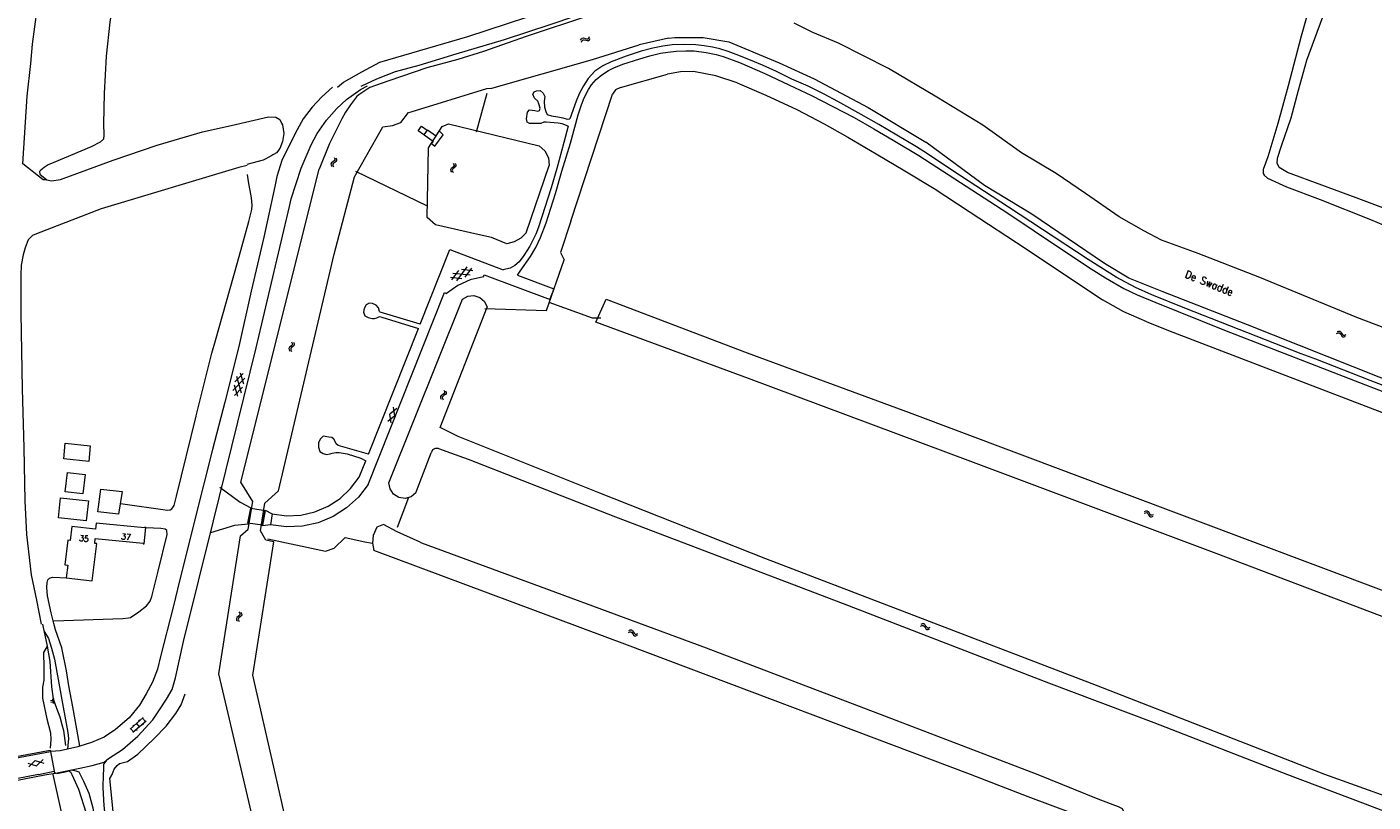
# Model space of a CAD drawing. Header units: metres. Extents: x 189705 to 199106, y 581686 to 588448.
# Tile 255 of 256: x 197262 to 197618, y 583993 to 584198. Entities that reach past the tile are written whole.
import ezdxf

# ---------------------------------------------------------------- set-up
doc = ezdxf.new("R2010")
doc.units = ezdxf.units.M
doc.layers.add('B-WA-OG-GBKN-G', color=7, linetype='Continuous', lineweight=18)
doc.styles.add('Style-STANDARD', font='STANDARD.shx')

msp = doc.modelspace()

# ---------------------------------------------------------------- linework, layer by layer
at = {"layer": 'B-WA-OG-GBKN-G'}
for p, q in [((197408.781, 584194.144), (197408.965, 584194.507)), ((197408.965, 584194.507), (197409.208, 584194.726)), ((197408.97, 584193.684), (197409.156, 584194.047)), ((197409.156, 584194.047), (197409.402, 584194.265)), ((197409.208, 584194.726), (197409.546, 584194.748)), ((197409.402, 584194.265), (197409.727, 584194.286)), ((197409.546, 584194.748), (197409.933, 584194.623)), ((197409.727, 584194.286), (197410.124, 584194.165)), ((197409.933, 584194.623), (197410.322, 584194.5)), ((197410.124, 584194.165), (197410.512, 584194.039)), ((197410.322, 584194.5), (197410.651, 584194.518)), ((197410.512, 584194.039), (197410.841, 584194.057)), ((197410.651, 584194.518), (197410.903, 584194.74)), ((197410.841, 584194.057), (197411.092, 584194.281)), ((197410.903, 584194.74), (197411.089, 584195.105)), ((197411.092, 584194.281), (197411.278, 584194.645)), ((197342.949, 584161.728), (197342.769, 584161.453)), ((197343.28, 584161.966), (197342.949, 584161.728)), ((197343.613, 584162.215), (197343.28, 584161.966)), ((197343.763, 584161.849), (197343.433, 584161.609)), ((197343.575, 584163.181), (197343.757, 584162.817)), ((197343.788, 584162.49), (197343.613, 584162.215)), ((197343.757, 584162.817), (197343.788, 584162.49)), ((197344.093, 584162.088), (197343.763, 584161.849)), ((197344.058, 584163.062), (197344.242, 584162.699)), ((197344.275, 584162.373), (197344.093, 584162.088)), ((197344.242, 584162.699), (197344.275, 584162.373)), ((197375.047, 584161.681), (197375.254, 584161.33)), ((197342.769, 584161.453), (197342.801, 584161.117)), ((197342.801, 584161.117), (197342.985, 584160.752)), ((197343.433, 584161.609), (197343.254, 584161.333)), ((197343.254, 584161.333), (197343.284, 584160.998)), ((197343.284, 584160.998), (197343.468, 584160.633)), ((197374.523, 584160.189), (197374.363, 584159.901)), ((197374.363, 584159.901), (197374.418, 584159.568)), ((197374.418, 584159.568), (197374.627, 584159.217)), ((197374.837, 584160.449), (197374.523, 584160.189)), ((197375.152, 584160.72), (197374.837, 584160.449)), ((197375.015, 584160.103), (197374.854, 584159.815)), ((197374.854, 584159.815), (197374.908, 584159.483)), ((197374.908, 584159.483), (197375.117, 584159.132)), ((197375.327, 584160.366), (197375.015, 584160.103)), ((197375.307, 584161.006), (197375.152, 584160.72)), ((197375.254, 584161.33), (197375.307, 584161.006)), ((197375.639, 584160.627), (197375.327, 584160.366)), ((197375.537, 584161.596), (197375.746, 584161.247)), ((197375.801, 584160.924), (197375.639, 584160.627)), ((197375.746, 584161.247), (197375.801, 584160.924)), ((197376.442, 584133.217), (197374.632, 584130.761)), ((197378.662, 584134.187), (197375.935, 584130.485)), ((197377.236, 584133.563), (197380.267, 584133.224)), ((197379.965, 584133.914), (197378.157, 584131.458)), ((197374.331, 584131.45), (197377.365, 584131.111)), ((197375.013, 584132.591), (197379.581, 584132.081)), ((197608.622, 584116.611), (197608.999, 584116.766)), ((197608.776, 584117.083), (197609.152, 584117.241)), ((197608.999, 584116.766), (197609.327, 584116.772)), ((197609.152, 584117.241), (197609.479, 584117.249)), ((197609.327, 584116.772), (197609.588, 584116.577)), ((197609.479, 584117.249), (197609.75, 584117.046)), ((197609.588, 584116.577), (197609.811, 584116.227)), ((197609.75, 584117.046), (197609.964, 584116.7)), ((197609.811, 584116.227), (197610.024, 584115.879)), ((197609.964, 584116.7), (197610.179, 584116.353)), ((197610.024, 584115.879), (197610.286, 584115.68)), ((197610.179, 584116.353), (197610.441, 584116.154)), ((197610.286, 584115.68), (197610.623, 584115.687)), ((197610.441, 584116.154), (197610.778, 584116.159)), ((197610.623, 584115.687), (197611.001, 584115.843)), ((197610.778, 584116.159), (197611.155, 584116.315)), ((197331.794, 584112.933), (197331.629, 584112.648)), ((197331.629, 584112.648), (197331.68, 584112.315)), ((197331.68, 584112.315), (197331.884, 584111.96)), ((197332.111, 584113.189), (197331.794, 584112.933)), ((197332.43, 584113.456), (197332.111, 584113.189)), ((197332.284, 584112.841), (197332.119, 584112.555)), ((197332.119, 584112.555), (197332.168, 584112.222)), ((197332.168, 584112.222), (197332.372, 584111.868)), ((197332.6, 584113.099), (197332.284, 584112.841)), ((197332.339, 584114.418), (197332.541, 584114.064)), ((197332.59, 584113.74), (197332.43, 584113.456)), ((197332.541, 584114.064), (197332.59, 584113.74)), ((197332.916, 584113.355), (197332.6, 584113.099)), ((197332.827, 584114.326), (197333.032, 584113.974)), ((197333.082, 584113.65), (197332.916, 584113.355)), ((197333.032, 584113.974), (197333.082, 584113.65)), ((197316.802, 584101.473), (197319.999, 584104.775)), ((197317.393, 584103.826), (197319.515, 584106.017)), ((197317.771, 584105.335), (197319.032, 584100.914)), ((197318.784, 584106.2), (197319.622, 584103.266)), ((197317.181, 584102.986), (197318.017, 584100.052)), ((197317.288, 584100.235), (197319.412, 584102.428)), ((197372.601, 584101.594), (197372.768, 584101.222)), ((197372.768, 584101.222), (197372.785, 584100.894)), ((197373.078, 584101.455), (197373.248, 584101.085)), ((197371.916, 584100.168), (197371.725, 584099.9)), ((197371.725, 584099.9), (197371.743, 584099.563)), ((197371.743, 584099.563), (197371.912, 584099.191)), ((197372.257, 584100.392), (197371.916, 584100.168)), ((197372.395, 584100.029), (197372.204, 584099.761)), ((197372.204, 584099.761), (197372.22, 584099.425)), ((197372.22, 584099.425), (197372.389, 584099.052)), ((197372.599, 584100.627), (197372.257, 584100.392)), ((197372.734, 584100.256), (197372.395, 584100.029)), ((197372.785, 584100.894), (197372.599, 584100.627)), ((197373.073, 584100.481), (197372.734, 584100.256)), ((197373.267, 584100.758), (197373.073, 584100.481)), ((197373.248, 584101.085), (197373.267, 584100.758)), ((197359.637, 584094.782), (197357.787, 584093.306)), ((197360.183, 584096.767), (197358.335, 584095.291)), ((197358.688, 584092.954), (197358.335, 584095.291)), ((197359.637, 584094.782), (197359.282, 584097.12)), ((197557.731, 584069.042), (197558.107, 584069.199)), ((197557.883, 584069.515), (197558.258, 584069.675)), ((197558.107, 584069.199), (197558.435, 584069.207)), ((197558.258, 584069.675), (197558.585, 584069.685)), ((197558.435, 584069.207), (197558.698, 584069.013)), ((197558.585, 584069.685), (197558.857, 584069.483)), ((197558.857, 584069.483), (197559.073, 584069.138)), ((197558.698, 584069.013), (197558.923, 584068.665)), ((197558.923, 584068.665), (197559.137, 584068.318)), ((197559.073, 584069.138), (197559.29, 584068.793)), ((197559.137, 584068.318), (197559.4, 584068.12)), ((197559.29, 584068.793), (197559.553, 584068.595)), ((197559.4, 584068.12), (197559.737, 584068.129)), ((197559.553, 584068.595), (197559.889, 584068.602)), ((197559.737, 584068.129), (197560.114, 584068.287)), ((197559.889, 584068.602), (197560.266, 584068.76)), ((197317.924, 584041.438), (197317.768, 584041.148)), ((197317.768, 584041.148), (197317.828, 584040.817)), ((197317.828, 584040.817), (197318.042, 584040.468)), ((197318.234, 584041.703), (197317.924, 584041.438)), ((197318.544, 584041.978), (197318.234, 584041.703)), ((197318.416, 584041.36), (197318.26, 584041.07)), ((197318.26, 584041.07), (197318.318, 584040.738)), ((197318.318, 584040.738), (197318.532, 584040.39)), ((197318.725, 584041.627), (197318.416, 584041.36)), ((197318.426, 584042.938), (197318.638, 584042.59)), ((197318.696, 584042.267), (197318.544, 584041.978)), ((197318.638, 584042.59), (197318.696, 584042.267)), ((197319.033, 584041.892), (197318.725, 584041.627)), ((197318.917, 584042.86), (197319.131, 584042.514)), ((197319.191, 584042.192), (197319.033, 584041.892)), ((197319.131, 584042.514), (197319.191, 584042.192)), ((197421.385, 584037.543), (197421.761, 584037.7)), ((197421.537, 584038.016), (197421.912, 584038.176)), ((197421.761, 584037.7), (197422.089, 584037.708)), ((197421.912, 584038.176), (197422.239, 584038.186)), ((197422.089, 584037.708), (197422.352, 584037.514)), ((197422.239, 584038.186), (197422.511, 584037.984)), ((197422.352, 584037.514), (197422.577, 584037.166)), ((197422.511, 584037.984), (197422.727, 584037.639)), ((197422.577, 584037.166), (197422.791, 584036.819)), ((197422.727, 584037.639), (197422.944, 584037.294)), ((197422.944, 584037.294), (197423.207, 584037.096)), ((197423.543, 584037.103), (197423.92, 584037.261)), ((197498.646, 584039.222), (197499.023, 584039.378)), ((197498.8, 584039.695), (197499.175, 584039.853)), ((197499.023, 584039.378), (197499.351, 584039.385)), ((197499.175, 584039.853), (197499.502, 584039.862)), ((197499.351, 584039.385), (197499.613, 584039.19)), ((197499.502, 584039.862), (197499.774, 584039.66)), ((197499.613, 584039.19), (197499.837, 584038.841)), ((197499.774, 584039.66), (197499.988, 584039.314)), ((197499.837, 584038.841), (197500.051, 584038.493)), ((197499.988, 584039.314), (197500.204, 584038.968)), ((197500.051, 584038.493), (197500.313, 584038.294)), ((197500.204, 584038.968), (197500.467, 584038.769)), ((197500.313, 584038.294), (197500.65, 584038.302)), ((197500.467, 584038.769), (197500.803, 584038.775)), ((197500.65, 584038.302), (197501.027, 584038.46)), ((197500.803, 584038.775), (197501.18, 584038.932)), ((197422.791, 584036.819), (197423.054, 584036.621)), ((197423.054, 584036.621), (197423.391, 584036.63)), ((197423.207, 584037.096), (197423.543, 584037.103)), ((197423.391, 584036.63), (197423.768, 584036.788)), ((197269.605, 584019.606), (197268.611, 584019.464)), ((197269.57, 584019.855), (197269.073, 584019.784)), ((197269.641, 584019.358), (197269.144, 584019.287)), ((197269.677, 584019.11), (197268.683, 584018.967)), ((197269.712, 584018.861), (197269.215, 584018.79)), ((197293.122, 584014.998), (197289.643, 584011.988)), ((197290.589, 584012.806), (197290.392, 584013.033)), ((197293.907, 584014.09), (197290.428, 584011.081)), ((197292.168, 584012.585), (197291.383, 584013.493)), ((197292.175, 584014.178), (197291.979, 584014.405)), ((197293.756, 584013.959), (197292.971, 584014.867)), ((197293.232, 584013.109), (197293.036, 584013.336)), ((197290.58, 584011.211), (197289.794, 584012.119)), ((197291.494, 584011.606), (197291.298, 584011.833)), ((197262.656, 584002.965), (197264.918, 584002.272)), ((197264.603, 584003.634), (197262.874, 584002.021)), ((197264.603, 584003.634), (197266.866, 584002.94)), ((197266.648, 584003.883), (197264.918, 584002.272))]:
    msp.add_line(p, q, dxfattribs=at)
at = {"layer": 'B-WA-OG-GBKN-G', "flags": 128}
for points in [[(197267.682, 584157.223), (197266.713, 584157.205), (197261.278, 584161.46), (197262.43, 584179.364), (197263.403, 584187.991), (197263.903, 584193.128), (197265.098, 584202.257), (197266.211, 584209.628), (197267.574, 584218.367), (197268.66, 584224.426), (197269.941, 584230.568), (197272.476, 584240.257), (197276.21, 584253.213), (197280.556, 584268.737), (197287.801, 584293.978), (197299.699, 584336.199), (197308.747, 584340.922), (197320.752, 584336.493), (197323.069, 584332.607), (197319.239, 584319.894)], [(197289.582, 584242.029), (197292.939, 584241.232), (197293.219, 584241.056), (197293.021, 584240.216), (197291.084, 584231.389), (197289.638, 584226.045), (197287.341, 584218.003), (197285.937, 584209.408), (197284.313, 584198.93), (197283.343, 584189.981), (197282.782, 584180.067), (197282.645, 584172.062), (197282.685, 584169.165), (197282.59, 584167.944), (197281.729, 584167.178), (197279.4, 584165.946), (197269.488, 584161.857), (197267.967, 584161.164), (197266.904, 584160.523), (197266.069, 584159.807), (197265.715, 584159.399), (197265.789, 584158.7)], [(197344.521, 584181.773), (197346.117, 584183.099), (197350.904, 584185.791), (197355.666, 584188.381), (197378.925, 584195.179), (197405.324, 584203.746), (197441.936, 584216.99), (197459.157, 584222.386), (197473.461, 584226.751), (197484.599, 584229.169), (197493.584, 584230.536), (197507.803, 584231.673), (197524.718, 584232.138), (197558.626, 584232.585), (197587.96, 584233.162), (197631.566, 584234.801)], [(197350.764, 584182.019), (197350.898, 584182.107), (197354.851, 584183.955), (197359.82, 584185.886), (197366.06, 584187.569), (197375.824, 584190.514), (197388.607, 584194.312), (197401.008, 584198.44), (197419.214, 584204.552), (197436.659, 584210.712), (197447.968, 584214.631), (197461.106, 584218.508), (197472.445, 584221.486), (197481.959, 584223.871), (197489.496, 584225.28), (197496.273, 584226.305), (197501.96, 584226.867), (197510.798, 584227.114), (197521.693, 584227.575), (197537.465, 584227.907), (197594.611, 584229.129), (197639.512, 584230.672)], [(197504.605, 584225.99), (197496.025, 584225.007), (197486.024, 584223.535), (197477.651, 584221.842), (197468.696, 584219.587), (197459.488, 584217.153), (197448.557, 584213.718), (197432.532, 584208.049), (197411.384, 584200.753), (197394.394, 584195.104), (197383.086, 584191.185), (197376.288, 584189.067), (197368.146, 584186.842), (197358.028, 584183.438), (197354.526, 584182.16)], [(197653.978, 584137.433), (197613.769, 584152.506), (197595.649, 584159.202), (197593.458, 584160.512), (197592.893, 584161.653), (197592.964, 584162.949), (197594.064, 584166.182), (197596.593, 584173.615), (197598.588, 584180.918), (197600.783, 584188.857), (197604.992, 584200.338), (197607.798, 584208.128), (197608.491, 584211.714), (197608.253, 584213.619), (197607.733, 584216.133), (197607.161, 584218.696), (197607.172, 584221.466), (197607.745, 584223.603), (197608.325, 584224.674), (197609.315, 584224.704), (197614.37, 584224.678), (197640.476, 584225.747)], [(197602.663, 584224.036), (197603.884, 584223.737), (197603.989, 584223.052), (197603.798, 584220.688), (197603.36, 584216.771), (197603.758, 584213.495), (197604.252, 584211.186), (197603.906, 584209.253), (197602.877, 584206.656), (197601.748, 584203.956), (197599.252, 584195.253), (197595.788, 584182.098), (197593.12, 584172.123), (197590.472, 584163.318), (197589.219, 584159.958), (197589.199, 584158.916), (197589.455, 584158.434), (197590.373, 584157.702), (197595.389, 584155.414), (197604.271, 584152.053), (197617.608, 584146.731), (197632.651, 584140.402)], [(197640.268, 584110.861), (197613.979, 584120.793), (197588.346, 584131.416), (197572.033, 584137.739), (197562.312, 584141.274), (197557.625, 584143.741), (197551.105, 584147.444), (197542.208, 584153.651), (197534.485, 584158.899), (197525.314, 584164.393), (197515.141, 584171.713), (197502.937, 584179.073), (197490.173, 584186.658), (197476.931, 584193.352), (197470.186, 584196.19), (197465.27, 584198.656)], [(197432.037, 584194.688), (197424.292, 584192.978)], [(197432.037, 584194.688), (197433.641, 584194.84), (197441.134, 584194.903), (197447.972, 584193.717), (197461.234, 584188.141), (197470.502, 584183.918), (197484.789, 584176.391), (197500.049, 584167.166)], [(197363.984, 584175.191), (197384.017, 584181.391), (197385.28, 584181.492), (197411.899, 584189.069), (197422.879, 584192.533)], [(197392.111, 584132.027), (197392.785, 584133.071), (197395.562, 584136.95), (197396.903, 584139.344), (197398.172, 584141.978), (197399.657, 584145.833), (197402.099, 584153.591), (197403.847, 584159.553), (197406.098, 584166.952), (197408.157, 584174.423), (197408.995, 584177.057), (197409.666, 584178.925), (197410.839, 584181.128), (197411.629, 584182.325), (197412.898, 584183.761), (197414.335, 584185.007), (197416.131, 584186.108), (197417.591, 584186.826), (197419.89, 584187.784), (197424.392, 584189.221), (197427.025, 584189.987), (197429.875, 584190.705), (197431.862, 584191.041), (197434.041, 584191.28), (197436.579, 584191.376), (197438.83, 584191.352), (197441.919, 584190.945), (197444.601, 584190.418), (197446.492, 584189.891), (197450.755, 584188.239), (197457.507, 584185.366), (197463.852, 584182.397), (197469.838, 584179.547), (197481.092, 584173.753), (197486.312, 584170.76), (197491.389, 584167.695), (197498.141, 584163.672), (197521.751, 584148.395), (197535.614, 584139.057), (197543.78, 584133.693), (197547.563, 584131.347), (197552.4, 584128.449), (197555.92, 584126.797), (197560.804, 584124.762), (197578.954, 584117.459), (197616.284, 584102.972), (197653.398, 584088.701)], [(197447.737, 584191.199), (197445.56, 584191.868), (197443.673, 584192.303), (197441.393, 584192.684), (197439.197, 584192.918), (197435.889, 584193.034), (197432.994, 584192.96), (197430.523, 584192.578), (197427.861, 584192.08), (197424.743, 584191.253), (197420.84, 584189.969), (197416.832, 584188.464), (197414.605, 584187.424), (197412.547, 584185.982), (197410.766, 584184.052), (197409.514, 584182.122), (197408.348, 584179.958), (197407.606, 584178.071), (197405.951, 584173.341)], [(197422.879, 584192.533), (197424.292, 584192.978)], [(197476.751, 584177.921), (197473.168, 584179.897), (197468.918, 584181.964), (197464.645, 584183.894), (197460.556, 584185.847), (197456.811, 584187.524), (197453.641, 584188.902), (197449.919, 584190.418), (197447.737, 584191.199)], [(197419.289, 584181.623), (197431.741, 584185.148)], [(197438.624, 584185.891), (197435.151, 584185.813), (197431.741, 584185.148)], [(197450.135, 584182.9), (197444.473, 584184.754), (197438.624, 584185.891)], [(197343.146, 584181.705), (197340.31, 584179.198), (197337.824, 584176.426), (197335.383, 584173.39), (197333.843, 584170.487), (197331.863, 584166.637), (197329.773, 584162.347), (197328.475, 584158.102), (197327.903, 584155.44), (197325.044, 584142.087), (197321.634, 584127.766), (197318.4, 584113.116), (197314.749, 584098.421), (197311.471, 584085.948), (197306.753, 584067.392), (197302.219, 584049.005), (197301.12, 584044.576), (197297.684, 584031.184), (197296.869, 584027.819), (197295.594, 584024.382), (197293.893, 584021.265), (197292.192, 584018.324), (197289.394, 584014.958), (197285.815, 584011.876), (197282.839, 584009.821), (197279.493, 584008.384)], [(197332.257, 584152.164), (197334.921, 584160.346), (197337.561, 584166.461), (197339.1, 584169.475), (197341.63, 584173.016), (197344.336, 584176.14), (197346.888, 584178.516), (197350.539, 584181.134), (197352.407, 584182.081)], [(197354.526, 584182.16), (197353.084, 584181.634), (197350.173, 584179.714), (197349.545, 584179.172)], [(197381.209, 584169.9), (197384.086, 584180.133)], [(197405.485, 584171.39), (197403.915, 584172.005), (197402.812, 584172.259), (197399.673, 584172.45), (197399.037, 584172.45), (197398.295, 584172.132), (197396.895, 584172.132), (197395.219, 584172.153), (197394.646, 584172.493), (197394.434, 584173.383), (197394.731, 584175.165), (197395.283, 584175.78), (197396.683, 584175.547), (197397.467, 584175.42), (197397.934, 584175.61), (197398.061, 584176.162), (197397.764, 584177.328), (197397.467, 584178.028), (197396.598, 584178.813), (197396.174, 584179.852), (197396.513, 584180.489), (197397.128, 584180.786), (197398.104, 584180.849), (197398.91, 584180.171), (197399.313, 584179.259), (197399.122, 584177.944), (197399.185, 584176.416), (197399.588, 584175.292), (197399.907, 584174.529), (197401.031, 584174.147), (197402.727, 584173.892), (197404.042, 584173.638), (197405.209, 584173.256), (197405.951, 584173.341)], [(197406.151, 584146.306), (197417.175, 584179.924)], [(197419.289, 584181.623), (197417.995, 584181.068), (197417.175, 584179.924)], [(197450.135, 584182.9), (197457.775, 584179.668), (197465.891, 584175.81), (197473.134, 584172.018), (197479.373, 584168.553), (197486.876, 584164.1), (197494.494, 584159.581), (197502.226, 584154.936), (197511.475, 584148.854), (197526.541, 584139.021), (197546.722, 584125.524)], [(197349.545, 584179.172), (197347.946, 584177.042), (197346.601, 584175.087), (197345.639, 584173.401)], [(197631.679, 584098.711), (197617.505, 584104.179), (197603.101, 584109.807), (197599.265, 584111.254), (197568.481, 584123.292), (197559.774, 584126.784), (197555.456, 584128.782), (197550.333, 584131.493), (197542.958, 584136.157), (197521.916, 584149.963), (197506.937, 584159.773), (197500.436, 584164.068), (197497.542, 584165.929), (197492.373, 584169.077), (197487.64, 584171.833), (197482.977, 584174.521), (197476.751, 584177.921)], [(197267.682, 584157.223), (197268.878, 584156.924), (197271.289, 584157.343), (197285.157, 584162.443), (197296.822, 584166.364), (197308.844, 584169.955), (197316.405, 584171.644), (197326.224, 584173.903), (197328.155, 584173.812), (197329.224, 584173.181), (197329.675, 584172.241)], [(197328.078, 584000), (197322.14, 584026.268), (197327.656, 584061.451), (197325.544, 584061.909), (197324.151, 584064.371), (197325.296, 584071.741), (197328.902, 584074.936), (197343.571, 584137.588), (197349.031, 584158.027), (197356.467, 584171.253), (197359, 584171.569), (197361.226, 584172.354), (197363.236, 584175.075), (197363.984, 584175.191)], [(197345.639, 584173.401), (197342.369, 584166.858), (197339.609, 584160.085)], [(197329.675, 584172.241), (197329.918, 584171.736), (197330.285, 584169.502), (197329.991, 584167.392), (197329.263, 584165.533), (197328.38, 584164.385), (197327.555, 584163.903)], [(197368.237, 584170.349), (197367.342, 584169.115), (197365.81, 584170.226), (197366.705, 584171.46), (197368.237, 584170.349)], [(197367.414, 584169.162), (197369.797, 584167.457), (197369.309, 584166.802), (197370.209, 584166.128), (197372.422, 584169.154)], [(197389.252, 584140.294), (197385.224, 584141.941), (197381.558, 584142.787), (197370.366, 584145.337), (197368.217, 584147.266), (197368.569, 584165.658), (197372.204, 584171.336), (197373.841, 584172.04), (197397.806, 584166.226)], [(197370.672, 584168.716), (197368.251, 584170.374)], [(197372.422, 584169.154), (197371.492, 584170.088)], [(197405.485, 584171.39), (197404.297, 584167.105), (197402.473, 584160.212), (197400.946, 584155.079), (197398.549, 584147.444), (197397.637, 584144.687), (197396.916, 584142.905), (197395.346, 584139.724), (197393.798, 584137.221), (197392.504, 584135.567), (197391.401, 584134.549), (197390.129, 584133.827), (197388.313, 584133.466)], [(197397.806, 584166.226), (197399.321, 584164.874), (197400.243, 584163.065), (197400.448, 584161.045)], [(197779.482, 584059.152), (197777.477, 584056.579), (197772.148, 584053.471), (197768.729, 584052.094), (197763.756, 584051.384), (197758.294, 584052.139), (197752.743, 584053.648), (197743.685, 584057.156), (197734.759, 584060.931), (197710.071, 584070.478), (197688.002, 584078.826), (197641.821, 584096.588), (197619.885, 584105.069), (197585.072, 584118.923), (197562.559, 584127.671), (197553.722, 584131.223), (197547.284, 584135.131), (197528.101, 584148.186), (197515.579, 584155.69), (197500.049, 584167.166)], [(197327.424, 584163.827), (197326.886, 584163.513), (197324.86, 584162.41), (197320.553, 584161.254)], [(197327.555, 584163.903), (197327.424, 584163.827)], [(197320.576, 584161.021), (197318.432, 584160.529), (197282.008, 584149.532), (197264.944, 584142.966), (197263.884, 584142.542), (197262.682, 584141.369), (197261.929, 584139.215), (197261.371, 584137.422), (197260.849, 584134.686), (197260.759, 584132.011), (197260.802, 584127.183), (197260.818, 584121.993), (197261.105, 584101.958), (197261.569, 584086.375), (197261.854, 584072.306), (197262.237, 584063.451), (197263.506, 584052.785), (197264.933, 584046.079), (197266.14, 584039.689)], [(197265.789, 584158.7), (197267.682, 584157.223)], [(197319.343, 584000), (197313.09, 584026.569), (197318.858, 584063.117), (197320.872, 584064.825), (197322.107, 584072.131), (197318.914, 584077.301), (197339.609, 584160.085)], [(197321.006, 584156.766), (197320.661, 584158.654)], [(197349.234, 584159.496), (197368.167, 584150.313)], [(197394.382, 584143.23), (197400.448, 584161.045)], [(197312.2, 584114.764), (197318.061, 584135.339), (197321.029, 584146.255), (197321.851, 584149.36), (197321.947, 584150.53), (197321.784, 584152.511), (197321.007, 584156.76)], [(197321.006, 584156.764), (197321.006, 584156.766)], [(197321.007, 584156.762), (197321.006, 584156.764)], [(197321.007, 584156.76), (197321.007, 584156.762)], [(197269.922, 584000.292), (197276.367, 584001.595), (197279.64, 584002.323), (197282.836, 584003.253), (197283.974, 584004.174), (197287.67, 584006.555), (197291.716, 584010.132), (197295.632, 584014.371), (197297.573, 584017.354), (197299.288, 584019.877), (197300.749, 584022.451), (197301.672, 584025.531), (197303.758, 584035.147), (197311.725, 584067.078), (197322.951, 584112.798), (197331.804, 584150.222), (197332.257, 584152.164)], [(197406.151, 584146.306), (197403.408, 584138.018), (197404.457, 584136.049)], [(197394.382, 584143.23), (197392.952, 584141.809), (197391.202, 584140.807), (197389.252, 584140.294)], [(197366.353, 584119.098), (197374.191, 584138.816), (197388.313, 584133.466)], [(197383.406, 584123.176), (197399.714, 584122.659), (197404.457, 584136.049)], [(197383.102, 584131.596), (197379.575, 584130.788), (197376.273, 584129.307), (197373.323, 584127.21)], [(197383.102, 584131.596), (197383.257, 584132.075), (197400.747, 584125.547)], [(197392.111, 584132.027), (197401.672, 584128.405), (197400.588, 584125.64)], [(197352.622, 584076.673), (197372.773, 584127.412), (197373.323, 584127.21)], [(197377.53, 584125.697), (197378.952, 584126.491), (197380.573, 584126.651), (197382.123, 584126.151), (197383.344, 584125.073), (197384.034, 584123.598)], [(197366.353, 584119.098), (197355.815, 584122.238), (197355.636, 584122.453), (197355.349, 584123.385), (197354.739, 584124.102), (197353.736, 584124.568), (197352.875, 584124.604), (197352.051, 584124.174), (197351.585, 584123.242), (197351.406, 584122.202), (197351.692, 584121.27), (197352.589, 584120.804), (197353.628, 584120.553), (197354.273, 584120.589), (197354.919, 584120.768), (197355.6, 584121.055), (197356.209, 584120.876), (197365.879, 584117.905)], [(197358.091, 584077.103), (197377.53, 584125.697)], [(197371.625, 584091.698), (197384.034, 584123.598)], [(197400.41, 584124.91), (197411.813, 584120.723), (197414.092, 584120.728)], [(197412.829, 584119.566), (197415.563, 584125.657)], [(197415.563, 584125.657), (197452.781, 584111.509), (197495.61, 584095.686), (197551.7, 584074.592), (197621.788, 584048.231), (197671.925, 584028.786), (197709.847, 584013.98), (197745.263, 584000)], [(197558.43, 584119.698), (197552.416, 584122.289), (197546.722, 584125.524)], [(197730.248, 584000), (197684.098, 584017.487), (197619.99, 584041.997), (197576.802, 584058.377), (197511.907, 584082.756), (197453.171, 584104.701), (197412.829, 584119.566)], [(197558.43, 584119.698), (197565.367, 584116.972), (197747.113, 584047.204), (197754.201, 584045.097), (197763.616, 584042.761)], [(197352.656, 584084.642), (197365.879, 584117.905)], [(197307.156, 584094.793), (197311.247, 584111.419), (197312.199, 584114.761)], [(197312.199, 584114.761), (197312.2, 584114.764)], [(197300.929, 584070.544), (197301.29, 584071.092), (197301.938, 584073.586), (197307.147, 584094.757)], [(197307.147, 584094.757), (197307.153, 584094.782)], [(197307.153, 584094.782), (197307.154, 584094.785)], [(197307.154, 584094.785), (197307.156, 584094.793)], [(197605.525, 584000), (197545.15, 584023.507), (197492.749, 584043.553), (197457.704, 584056.975), (197413.826, 584074.342), (197376.436, 584089.328), (197371.625, 584091.698)], [(197279.09, 584086.92), (197278.72, 584082.74), (197272.17, 584083.4), (197272.51, 584087.6), (197279.09, 584086.92)], [(197352.656, 584084.642), (197344.63, 584086.963), (197344.128, 584087.429), (197343.913, 584088.003), (197343.483, 584088.612), (197342.981, 584089.042), (197342.193, 584089.15), (197340.723, 584089.401), (197339.934, 584088.612), (197339.468, 584087.68), (197339.432, 584086.533), (197339.862, 584085.35), (197340.687, 584084.812), (197341.619, 584084.561), (197342.515, 584084.741), (197343.125, 584084.956), (197344.092, 584085.099), (197344.917, 584085.135), (197347.032, 584084.741), (197350.689, 584083.629), (197351.983, 584082.947)], [(197365.239, 584074.414), (197369.237, 584085.027)], [(197371.188, 584086.15), (197370.345, 584086.205), (197369.613, 584085.784), (197369.237, 584085.027)], [(197371.188, 584086.15), (197374.388, 584085.069)], [(197374.388, 584085.069), (197379.006, 584083.369), (197418.022, 584068.137), (197478.161, 584045.158), (197532.472, 584024.208), (197560.288, 584013.672), (197595.691, 584000)], [(197277.195, 584074.167), (197272.508, 584074.709), (197273.1, 584079.827), (197277.787, 584079.285), (197277.195, 584074.167)], [(197350.251, 584078.591), (197351.983, 584082.947)], [(197352.622, 584076.673), (197350.029, 584073.308), (197346.892, 584070.442), (197343.307, 584068.162), (197339.381, 584066.537), (197335.234, 584065.616), (197330.989, 584065.427), (197326.776, 584065.976)], [(197327.264, 584068.865), (197331.029, 584068.392), (197334.818, 584068.581), (197338.517, 584069.429), (197342.011, 584070.907), (197345.194, 584072.972), (197347.969, 584075.559), (197350.251, 584078.591)], [(197365.239, 584074.414), (197363.944, 584073.382), (197362.343, 584072.956), (197360.706, 584073.209), (197359.308, 584074.098), (197358.385, 584075.473), (197358.091, 584077.103)], [(197278.67, 584072.34), (197278.08, 584067.01), (197270.71, 584067.83), (197271.25, 584073.12), (197278.67, 584072.34)], [(197287.54, 584074.81), (197286.57, 584068.79), (197281.11, 584069.45), (197281.89, 584075.4), (197287.54, 584074.81)], [(197313.368, 584075.979), (197318.729, 584071.955), (197321.586, 584070.524)], [(197360.389, 584065.345), (197363.325, 584073.303)], [(197287.088, 584071.657), (197299.544, 584069.864), (197300.255, 584069.968), (197300.736, 584070.251), (197300.929, 584070.544)], [(197325.363, 584069.788), (197324.665, 584065.871), (197320.829, 584066.465), (197321.582, 584070.38), (197325.363, 584069.788)], [(197326.776, 584065.976), (197324.653, 584065.716), (197325.363, 584069.895), (197327.211, 584068.885), (197326.748, 584065.991)], [(197293.83, 584065.25), (197293.51, 584065.28), (197293.5, 584065.17), (197280.68, 584066.44), (197280.48, 584064.81), (197274.29, 584065.55), (197273.83, 584061.84), (197273.22, 584061.91), (197272.42, 584055.44), (197273.19, 584055.35), (197272.77, 584051.94), (197279.62, 584051.16), (197280.86, 584061.02), (197280.32, 584061.07), (197280.45, 584062.39), (197293.13, 584061.1), (197293.12, 584061), (197293.34, 584060.98), (197293.83, 584065.25)], [(197310.984, 584063.991), (197317.36, 584065.862), (197320.893, 584066.236)], [(197366.351, 584061.446), (197360.269, 584064.161), (197356.698, 584066.097), (197354.891, 584065.408), (197353.944, 584063.128), (197353.707, 584061.164), (197354.095, 584059.226)], [(197289.246, 584041.387), (197289.78, 584041.456), (197291.983, 584043.017), (197293.982, 584044.603), (197294.992, 584045.827), (197295.391, 584047.049), (197297.085, 584053.766), (197299.5, 584063.459), (197299.368, 584064.45), (197299.342, 584064.473)], [(197299.342, 584064.473), (197298.96, 584064.804), (197297.79, 584064.976), (197293.887, 584065.167)], [(197326.044, 584062.321), (197341.308, 584058.981), (197343.64, 584059.814), (197346.534, 584062.605), (197351.742, 584061.534), (197353.707, 584061.164)], [(197353.243, 584059.545), (197353.242, 584059.545)], [(197511.821, 584000), (197480.972, 584011.603), (197421.141, 584034.126), (197354.095, 584059.226)], [(197366.351, 584061.446), (197366.731, 584061.217)], [(197366.731, 584061.217), (197398.1, 584049.692), (197441.947, 584033.492), (197489.132, 584015.429), (197529.656, 584000)], [(197269.513, 584039.914), (197268.793, 584042.75), (197267.856, 584047.217), (197267.667, 584049.402), (197267.711, 584050.749), (197267.912, 584051.462), (197268.316, 584051.845), (197269.127, 584052.179), (197272.909, 584051.983)], [(197269.49, 584040.593), (197287.75, 584041.192), (197289.246, 584041.387)], [(197266.501, 584039.713), (197266.601, 584039.308), (197267.771, 584033.902), (197266.764, 584032.194), (197266.834, 584028.281), (197266.851, 584024.927), (197266.505, 584023.044), (197266.468, 584020.147), (197267.69, 584014.639), (197268.598, 584010.959), (197268.709, 584009.181), (197268.542, 584006.893)], [(197266.891, 584037.967), (197268.093, 584035.908), (197268.863, 584033.339), (197269.634, 584030.45), (197271.817, 584018.699), (197273.23, 584011.058), (197273.422, 584009.517), (197273.195, 584007.593)], [(197269.933, 584038.257), (197269.513, 584039.914)], [(197275.586, 584011.923), (197274.507, 584017.82), (197273.487, 584023.389), (197272.832, 584027.39), (197271.624, 584033.468), (197269.933, 584038.257)], [(197267.771, 584033.902), (197268.427, 584029.839), (197268.892, 584023.133), (197269.365, 584019.984), (197270.216, 584017.497), (197271.091, 584015.215), (197271.61, 584013.159), (197272.074, 584011.636), (197272.603, 584007.65)], [(197284.908, 584000), (197285.486, 584001.411), (197286.219, 584002.33), (197286.877, 584002.866), (197288.982, 584003.436), (197291.665, 584005.304), (197296.038, 584009.519), (197299.223, 584012.737), (197301.797, 584016.078), (197303.131, 584018.372), (197304.26, 584021.275)], [(197276.402, 584007.467), (197275.586, 584011.923)], [(197235.783, 584000.327), (197268.545, 584006.385)], [(197235.978, 584000), (197268.61, 584006.014)], [(197268.545, 584006.385), (197268.676, 584006.083)], [(197268.676, 584006.083), (197268.597, 584006.08)], [(197268.597, 584006.08), (197268.61, 584006.014)], [(197268.61, 584006.014), (197268.699, 584006.03)], [(197268.61, 584006.014), (197269.589, 584000.876)], [(197273.081, 584006.627), (197271.219, 584006.172), (197268.676, 584006.083)], [(197268.676, 584006.083), (197268.699, 584006.03)], [(197273.195, 584007.593), (197273.081, 584006.627)], [(197276.402, 584007.467), (197275.86, 584007.306), (197273.081, 584006.627)], [(197279.493, 584008.384), (197276.402, 584007.467)], [(197282.621, 584000), (197282.744, 584001.296), (197282.737, 584002.694), (197283.569, 584003.816)], [(197236.289, 583993.365), (197237.526, 583993.586), (197237.477, 583994.144), (197267.554, 584000)], [(197265.42, 584000), (197247.19, 583996.421), (197237.402, 583994.526), (197237.187, 583994.172)], [(197265.42, 584000), (197269.596, 584000.841)], [(197267.554, 584000), (197269.922, 584000.292), (197269.513, 584000.824)], [(197269.229, 584000.207), (197269.275, 584000)], [(197269.275, 584000), (197279.079, 583955.624), (197280.43, 583950.502), (197283.916, 583939.263), (197289.394, 583925.107), (197293.022, 583916.57), (197303.55, 583890.961), (197313.366, 583868.838), (197314.576, 583865.566), (197320.873, 583865.97)], [(197270.329, 584000.243), (197272.486, 584000.635), (197273.475, 584000.895), (197273.933, 584000.642), (197274.237, 584000)], [(197274.184, 584001.203), (197275.355, 584000.904), (197276.118, 584000.679), (197276.448, 584000)], [(197274.237, 584000), (197276.026, 583996.087), (197278.061, 583989.704), (197280.185, 583979.791), (197282.077, 583968.989), (197283.224, 583962.634), (197284.573, 583956.685), (197286.905, 583948.092), (197289.368, 583940.716), (197292.085, 583933.036), (197298.054, 583918.281), (197306.691, 583897.167), (197316.696, 583874.321), (197318.813, 583869.539), (197319.675, 583869.05)], [(197276.448, 584000), (197277.355, 583998.216), (197278.715, 583995.01), (197279.769, 583991.146), (197281.236, 583982.047), (197283.104, 583971.931), (197284.876, 583963.085), (197286.605, 583956.449), (197289.813, 583944.321), (197291.749, 583938.574), (197297.591, 583923.897), (197311.568, 583889.58), (197317.839, 583874.368), (197319.679, 583870.119)], [(197322.785, 583871.784), (197322.075, 583872.346), (197316.885, 583884.633), (197307.187, 583907.478), (197297.437, 583930.653), (197293.914, 583940.115), (197292.055, 583945.761), (197290.776, 583950.668), (197289.174, 583957.177), (197286.299, 583970.344), (197288.797, 583972.443), (197287.896, 583975.902), (197285.052, 583976.725), (197283.409, 583985.976), (197282.77, 583991.77), (197282.507, 583996.47), (197282.621, 584000)], [(197287.21, 583976.082), (197285.177, 583990.212), (197284.32, 583998.902), (197284.908, 584000)], [(197348.492, 583908.37), (197329.947, 583954.938), (197319.343, 584000)], [(197341.743, 583948.23), (197337.934, 583957.417), (197332.054, 583982.412), (197328.078, 584000)], [(197550.826, 583985.737), (197550.059, 583985.869), (197545.464, 583987.131), (197527.12, 583994.056), (197511.821, 584000)], [(197529.656, 584000), (197545.488, 583993.506), (197550.867, 583991.454), (197551.906, 583990.943), (197552.259, 583990.154)], [(197595.691, 584000), (197616.217, 583992.156), (197643.62, 583981.694), (197711.467, 583956.096), (197759.065, 583937.966), (197784.005, 583928.35), (197787.786, 583926.761)], [(197787.24, 583930.37), (197777.218, 583934.419), (197753.978, 583943.725), (197710.494, 583960.85), (197664.314, 583978.087), (197632.015, 583990.397), (197605.525, 584000)]]:
    msp.add_lwpolyline(points, dxfattribs=at)

# ---------------------------------------------------------------- texts
at = {"layer": 'B-WA-OG-GBKN-G', "style": 'Style-STANDARD'}
for s, height, rotation, p in [('De Swadde', 2, 338.10285, (197568.366, 584131.48)), ('35', 1.6, 353.45091, (197276.149, 584061.711)), ('37', 1.6, 353.45091, (197287.247, 584062.159))]:
    msp.add_text(s, height=height, rotation=rotation, dxfattribs=at).set_placement(p)

doc.saveas('drawing.dxf')
